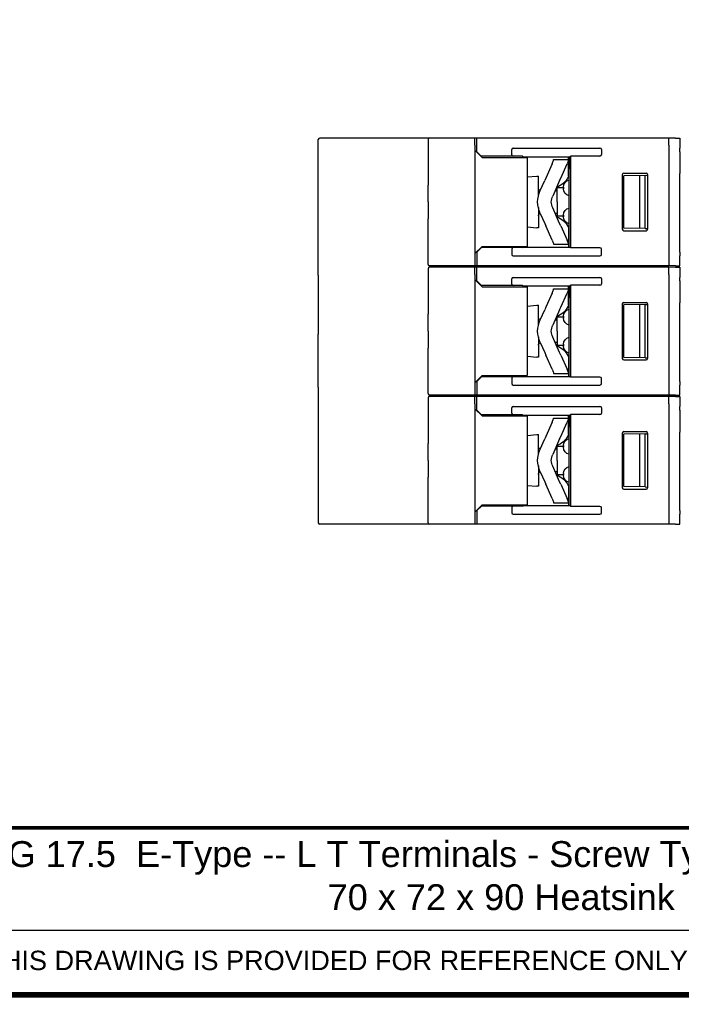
# Model space of a CAD drawing. Header units: millimetres. Extents: x -556 to 0, y -1 to 403.
# Tile 15 of 26: x -367 to -275, y -1 to 136. Entities that reach past the tile are written whole.
import ezdxf

# ---------------------------------------------------------------- set-up
doc = ezdxf.new("R2010")
doc.units = ezdxf.units.MM
doc.header["$LTSCALE"] = 3
doc.styles.add('Arail wf1', font='ARIAL.TTF')
doc.styles.add('ARIAL', font='ARIAL.TTF', dxfattribs={"width": 0.75})

# ---------------------------------------------------------------- blocks, each defined once
blk = doc.blocks.new('CGI1029-01')
at = {"extrusion": (-1, -4.28626e-16, 2.22045e-16)}
for p, q in [((-303.38, 119.35), (-324.98, 119.35)), ((-309.88, 119.15), (-309.88, 112.80164954)), ((-309.88, 110.45), (-309.88, 112.80164954)), ((-309.88, 110.45), (-309.88, 108.09835046)), ((-309.88, 101.75), (-309.88, 108.09835046)), ((-303.38, 101.55), (-309.68, 101.55)), ((-309.88, 101.15), (-309.88, 94.80164954)), ((-303.38, 101.35), (-309.68, 101.35)), ((-309.88, 92.45), (-309.88, 94.80164954)), ((-309.88, 92.45), (-309.88, 90.09835046)), ((-309.88, 83.75), (-309.88, 90.09835046)), ((-309.88, 83.15), (-309.88, 76.80164954)), ((-303.38, 83.55), (-309.68, 83.55)), ((-303.38, 83.35), (-309.68, 83.35)), ((-309.88, 74.45), (-309.88, 76.80164954)), ((-309.88, 74.45), (-309.88, 72.09835046)), ((-309.88, 65.75), (-309.88, 72.09835046)), ((-303.38, 65.55), (-324.98, 65.55)), ((-303.38, 65.55), (-324.98, 65.55))]:
    blk.add_line(p, q, dxfattribs=at)
at = {"extrusion": (-1, -1.83691e-16, 0)}
for p, q in [((-303.08, 119.35), (-303.38, 119.35)), ((-303.38, 118.35), (-303.38, 119.35)), ((-303.08, 118.35), (-303.08, 119.35)), ((-276.33, 119.35), (-303.08, 119.35)), ((-276.33, 118.35), (-276.33, 119.35)), ((-275.4419847, 119.34679563), (-276.33, 119.34214595)), ((-275.4419847, 119.34679563), (-275.2007109, 119.34805895)), ((-275.2007109, 119.34805895), (-274.83, 119.35)), ((-274.83, 119.35), (-274.83, 117.95)), ((-303.38, 118.35), (-303.38, 102.55)), ((-303.08, 117.45), (-303.08, 118.35)), ((-276.33, 118.35), (-276.33, 102.55)), ((-302.36924108, 116.63924109), (-303.38, 117.65)), ((-303.08, 117.45), (-302.48, 116.85)), ((-302.48, 116.85), (-302.44665163, 116.81665163)), ((-296.72111591, 116.81223552), (-302.44665163, 116.81665163)), ((-302.36924108, 116.63924109), (-296.08, 116.63751526)), ((-298.23, 117.0084703), (-298.23, 117.7547658)), ((-298.01837505, 117.95), (-285.94162495, 117.95)), ((-296.72111591, 116.81223552), (-296.60334818, 116.75640549)), ((-296.60334818, 116.75640549), (-295.38, 116.75)), ((-296.08, 116.63751526), (-296.08, 104.26248474)), ((-295.37924474, 116.75), (-295.38, 116.75)), ((-295.37924474, 116.75000044), (-290.05537151, 116.75309782)), ((-290.33, 116.48534071), (-290.33, 116.75293805)), ((-290.23, 116.75299622), (-290.23, 115.85)), ((-290.05537151, 116.75309782), (-290.03, 116.85)), ((-290.05537151, 116.75309782), (-290.05537151, 104.14690218)), ((-285.94162495, 116.85), (-290.03, 116.85)), ((-285.73, 117.7547658), (-285.73, 117.0452342)), ((-274.83, 117.45000685), (-274.83, 117.95)), ((-274.83, 117.45000685), (-274.83, 114.40155734)), ((-292.61242504, 115.76249998), (-293.49343889, 113.77173907)), ((-292.61242504, 115.76249998), (-292.4505186, 116.1283478)), ((-292.40774505, 116.34999998), (-290.33, 116.34999998)), ((-292.40774505, 116.33069397), (-292.40774505, 116.34999998)), ((-291.41569383, 113.77173907), (-290.53467998, 115.76249998)), ((-290.37277355, 116.1283478), (-290.53467998, 115.76249998)), ((-290.33, 116.34999998), (-290.33, 116.48534071)), ((-290.33, 116.34999998), (-290.33, 116.33069397)), ((-290.33, 114.0673651), (-290.33, 116.33069397)), ((-290.23, 115.85), (-290.23, 115.07540333)), ((-296.08, 113.9318903), (-294.73, 114.05)), ((-294.73, 114.05), (-294.53, 114.05)), ((-294.53, 111.21652333), (-294.53, 114.05)), ((-290.23, 105.82459667), (-290.23, 115.07540333)), ((-282.83095571, 114.25191157), (-282.83095571, 106.64808843)), ((-282.63099379, 114.45194203), (-279.53104631, 114.45241424)), ((-279.6286832, 114.15133999), (-282.61560801, 114.10002279)), ((-282.61560801, 110.45), (-282.61560801, 114.10002279)), ((-280.43, 114.13757287), (-280.43, 110.45)), ((-279.63, 114.15), (-279.64745506, 114.09727956)), ((-279.64745506, 110.45), (-279.64745506, 114.09727956)), ((-279.63, 114.15), (-279.6286832, 114.15133999)), ((-279.6286832, 114.1487504), (-279.33104631, 114.16443068)), ((-279.6286832, 114.1487504), (-279.6286832, 114.15133999)), ((-279.33104631, 114.25247517), (-279.33104631, 106.64752483)), ((-274.83, 110.45), (-274.83, 114.39630937)), ((-294.26214749, 112.03474592), (-293.64044289, 113.43956516)), ((-293.49343889, 113.77173907), (-293.64044289, 113.43956516)), ((-291.56269783, 113.43956516), (-292.52468697, 111.26583048)), ((-291.56269783, 113.43956516), (-291.41569383, 113.77173907)), ((-291.03, 112.5202041), (-291.03, 112.2797959)), ((-292.17765172, 112.05), (-291.93, 112.05)), ((-291.93, 110.45), (-291.93, 112.45)), ((-291.93, 112.45), (-291.03, 112.45)), ((-291.93, 110.45), (-291.93, 108.45)), ((-282.61560801, 106.79997722), (-282.61560801, 110.45)), ((-280.43, 110.45), (-280.43, 106.76242713)), ((-279.64745506, 106.80272044), (-279.64745506, 110.45)), ((-274.83, 106.50369063), (-274.83, 110.45)), ((-294.53, 109.68347663), (-294.53, 106.85)), ((-294.26214749, 108.86525404), (-293.64044289, 107.46043479)), ((-291.56269783, 107.46043479), (-292.52468697, 109.63416947)), ((-291.93, 108.85), (-292.17765174, 108.85)), ((-291.03, 108.45), (-291.93, 108.45)), ((-291.03, 108.6202041), (-291.03, 108.3797959)), ((-293.64044289, 107.46043479), (-293.49343889, 107.12826088)), ((-292.61242504, 105.13749998), (-293.49343889, 107.12826088)), ((-291.41569383, 107.12826088), (-291.56269783, 107.46043479)), ((-291.41569383, 107.12826088), (-290.53467998, 105.13749998)), ((-296.08, 106.9681097), (-294.73, 106.85)), ((-294.53, 106.85), (-294.73, 106.85)), ((-290.33, 106.83263485), (-290.33, 104.56930599)), ((-290.23, 105.05), (-290.23, 105.82459667)), ((-282.63099379, 106.44805797), (-279.53104631, 106.44758576)), ((-279.6286832, 106.74866001), (-282.61560801, 106.79997722)), ((-279.63, 106.75), (-279.64745506, 106.80272044)), ((-279.63, 106.75), (-279.6286832, 106.74866001)), ((-279.6286832, 106.7512496), (-279.33104631, 106.73556933)), ((-279.6286832, 106.7512496), (-279.6286832, 106.74866001)), ((-274.83, 106.49844266), (-274.83, 106.50369063)), ((-274.83, 103.44999315), (-274.83, 106.49844266)), ((-302.36924108, 104.26075892), (-303.38, 103.25)), ((-302.36924108, 104.26075892), (-296.08, 104.26248474)), ((-292.61242504, 105.13749998), (-292.4505186, 104.77165215)), ((-292.40774505, 104.56930599), (-292.40774505, 104.54999998)), ((-292.40774505, 104.54999998), (-290.33, 104.54999998)), ((-290.37277355, 104.77165215), (-290.53467998, 105.13749998)), ((-290.33, 104.54999998), (-290.33, 104.56930599)), ((-290.33, 104.54999998), (-290.33, 104.41465929)), ((-290.33, 104.41465929), (-290.33, 104.14706196)), ((-290.23, 104.14700378), (-290.23, 105.05)), ((-303.08, 103.45), (-302.48, 104.05)), ((-303.08, 103.45), (-303.08, 102.55)), ((-302.48, 104.05), (-302.44665163, 104.08334837)), ((-296.72111591, 104.08776449), (-302.44665163, 104.08334837)), ((-298.23, 103.8915297), (-298.23, 103.1452342)), ((-298.01837505, 102.95), (-285.94162495, 102.95)), ((-296.72111591, 104.08776449), (-296.60334818, 104.14359451)), ((-296.60334818, 104.14359451), (-295.38, 104.15)), ((-295.37924474, 104.15), (-295.38, 104.15)), ((-295.37924474, 104.14999956), (-290.05537151, 104.14690218)), ((-290.05537151, 104.14690218), (-290.03, 104.05)), ((-285.94162495, 104.05), (-290.03, 104.05)), ((-285.73, 103.1452342), (-285.73, 103.8547658)), ((-274.83, 103.44999315), (-274.83, 102.95)), ((-274.83, 101.55), (-274.83, 102.95)), ((-303.38, 102.55), (-303.38, 101.55)), ((-303.08, 101.55), (-303.38, 101.55)), ((-303.08, 102.55), (-303.08, 101.55)), ((-276.33, 101.55), (-303.08, 101.55)), ((-276.33, 102.55), (-276.33, 101.55)), ((-275.4419847, 101.55320438), (-276.33, 101.55785406)), ((-275.4419847, 101.55320438), (-275.2007109, 101.55194106)), ((-275.2007109, 101.55194106), (-274.83, 101.55)), ((-303.08, 101.35), (-303.38, 101.35)), ((-303.38, 100.35), (-303.38, 101.35)), ((-303.38, 100.35), (-303.38, 84.55)), ((-303.08, 100.35), (-303.08, 101.35)), ((-276.33, 101.35), (-303.08, 101.35)), ((-303.08, 99.45), (-303.08, 100.35)), ((-276.33, 100.35), (-276.33, 101.35)), ((-275.4419847, 101.34679563), (-276.33, 101.34214595)), ((-276.33, 100.35), (-276.33, 84.55)), ((-275.4419847, 101.34679563), (-275.2007109, 101.34805895)), ((-275.2007109, 101.34805895), (-274.83, 101.35)), ((-274.83, 101.35), (-274.83, 99.95)), ((-302.36924108, 98.63924109), (-303.38, 99.65)), ((-303.08, 99.45), (-302.48, 98.85)), ((-302.48, 98.85), (-302.44665163, 98.81665163)), ((-296.72111591, 98.81223552), (-302.44665163, 98.81665163)), ((-298.23, 99.0084703), (-298.23, 99.7547658)), ((-298.01837505, 99.95), (-285.94162495, 99.95)), ((-296.72111591, 98.81223552), (-296.60334818, 98.75640549)), ((-296.60334818, 98.75640549), (-295.38, 98.75)), ((-290.05537151, 98.75309782), (-290.03, 98.85)), ((-285.94162495, 98.85), (-290.03, 98.85)), ((-285.73, 99.7547658), (-285.73, 99.0452342)), ((-274.83, 99.45000685), (-274.83, 99.95)), ((-274.83, 99.45000685), (-274.83, 96.40155734)), ((-302.36924108, 98.63924109), (-296.08, 98.63751526)), ((-296.08, 98.63751526), (-296.08, 86.26248474)), ((-295.37924474, 98.75), (-295.38, 98.75)), ((-295.37924474, 98.75000044), (-290.05537151, 98.75309782)), ((-292.61242504, 97.76249998), (-293.49343889, 95.77173907)), ((-292.61242504, 97.76249998), (-292.4505186, 98.1283478)), ((-292.40774505, 98.34999998), (-290.33, 98.34999998)), ((-292.40774505, 98.33069397), (-292.40774505, 98.34999998)), ((-291.41569383, 95.77173907), (-290.53467998, 97.76249998)), ((-290.37277355, 98.1283478), (-290.53467998, 97.76249998)), ((-290.33, 98.48534071), (-290.33, 98.75293805)), ((-290.33, 98.34999998), (-290.33, 98.48534071)), ((-290.33, 98.34999998), (-290.33, 98.33069397)), ((-290.33, 96.0673651), (-290.33, 98.33069397)), ((-290.23, 98.75299622), (-290.23, 97.85)), ((-290.23, 97.85), (-290.23, 97.07540333)), ((-290.05537151, 98.75309782), (-290.05537151, 86.14690218)), ((-296.08, 95.9318903), (-294.73, 96.05)), ((-294.73, 96.05), (-294.53, 96.05)), ((-294.53, 93.21652333), (-294.53, 96.05)), ((-290.23, 87.82459667), (-290.23, 97.07540333)), ((-282.83095571, 96.25191157), (-282.83095571, 88.64808843)), ((-282.63099379, 96.45194203), (-279.53104631, 96.45241424)), ((-279.6286832, 96.15133999), (-282.61560801, 96.10002279)), ((-282.61560801, 92.45), (-282.61560801, 96.10002279)), ((-280.43, 96.13757287), (-280.43, 88.76242713)), ((-280.43, 96.13757287), (-280.43, 92.45)), ((-279.63, 96.15), (-279.64745506, 96.09727956)), ((-279.64745506, 92.45), (-279.64745506, 96.09727956)), ((-279.63, 96.15), (-279.6286832, 96.15133999)), ((-279.6286832, 96.1487504), (-279.33104631, 96.16443068)), ((-279.6286832, 96.1487504), (-279.6286832, 96.15133999)), ((-279.33104631, 96.25247517), (-279.33104631, 88.64752483)), ((-274.83, 96.40155734), (-274.83, 96.39630937)), ((-274.83, 92.45), (-274.83, 96.39630937)), ((-294.26214749, 94.03474592), (-293.64044289, 95.43956516)), ((-293.49343889, 95.77173907), (-293.64044289, 95.43956516)), ((-291.56269783, 95.43956516), (-292.52468697, 93.26583048)), ((-291.56269783, 95.43956516), (-291.41569383, 95.77173907)), ((-292.17765172, 94.05), (-291.93, 94.05)), ((-291.93, 92.45), (-291.93, 94.45)), ((-291.93, 94.45), (-291.03, 94.45)), ((-291.03, 94.5202041), (-291.03, 94.2797959)), ((-291.93, 92.45), (-291.93, 90.45)), ((-282.61560801, 88.79997722), (-282.61560801, 92.45)), ((-279.64745506, 88.80272044), (-279.64745506, 92.45)), ((-274.83, 88.50369063), (-274.83, 92.45)), ((-294.53, 91.68347663), (-294.53, 88.85)), ((-294.26214749, 90.86525404), (-293.64044289, 89.46043479)), ((-291.56269783, 89.46043479), (-292.52468697, 91.63416947)), ((-291.93, 90.85), (-292.17765174, 90.85)), ((-291.03, 90.6202041), (-291.03, 90.3797959)), ((-293.64044289, 89.46043479), (-293.49343889, 89.12826088)), ((-291.03, 90.45), (-291.93, 90.45)), ((-291.41569383, 89.12826088), (-291.56269783, 89.46043479)), ((-296.08, 88.9681097), (-294.73, 88.85)), ((-294.53, 88.85), (-294.73, 88.85)), ((-292.61242504, 87.13749998), (-293.49343889, 89.12826088)), ((-291.41569383, 89.12826088), (-290.53467998, 87.13749998)), ((-290.33, 88.83263485), (-290.33, 86.56930599)), ((-290.23, 87.05), (-290.23, 87.82459667)), ((-282.63099379, 88.44805797), (-279.53104631, 88.44758576)), ((-279.6286832, 88.74866001), (-282.61560801, 88.79997722)), ((-279.63, 88.75), (-279.64745506, 88.80272044)), ((-279.63, 88.75), (-279.6286832, 88.74866001)), ((-279.6286832, 88.7512496), (-279.33104631, 88.73556933)), ((-279.6286832, 88.7512496), (-279.6286832, 88.74866001)), ((-274.83, 88.49844266), (-274.83, 88.50369063)), ((-274.83, 85.44999315), (-274.83, 88.49844266)), ((-292.61242504, 87.13749998), (-292.4505186, 86.77165215)), ((-292.40774505, 86.56930599), (-292.40774505, 86.54999998)), ((-292.40774505, 86.54999998), (-290.33, 86.54999998)), ((-290.37277355, 86.77165215), (-290.53467998, 87.13749998)), ((-290.33, 86.54999998), (-290.33, 86.56930599)), ((-290.33, 86.54999998), (-290.33, 86.41465929)), ((-290.33, 86.41465929), (-290.33, 86.14706196)), ((-290.23, 86.14700378), (-290.23, 87.05)), ((-302.36924108, 86.26075892), (-303.38, 85.25)), ((-303.08, 85.45), (-302.48, 86.05)), ((-303.08, 85.45), (-303.08, 84.55)), ((-302.48, 86.05), (-302.44665163, 86.08334837)), ((-296.72111591, 86.08776449), (-302.44665163, 86.08334837)), ((-302.36924108, 86.26075892), (-296.08, 86.26248474)), ((-298.23, 85.8915297), (-298.23, 85.1452342)), ((-296.72111591, 86.08776449), (-296.60334818, 86.14359451)), ((-296.60334818, 86.14359451), (-295.38, 86.15)), ((-295.37924474, 86.15), (-295.38, 86.15)), ((-295.37924474, 86.14999956), (-290.05537151, 86.14690218)), ((-290.05537151, 86.14690218), (-290.03, 86.05)), ((-285.94162495, 86.05), (-290.03, 86.05)), ((-285.73, 85.1452342), (-285.73, 85.8547658)), ((-274.83, 85.44999315), (-274.83, 84.95)), ((-303.38, 84.55), (-303.38, 83.55)), ((-303.08, 84.55), (-303.08, 83.55)), ((-298.01837505, 84.95), (-285.94162495, 84.95)), ((-276.33, 84.55), (-276.33, 83.55)), ((-274.83, 83.55), (-274.83, 84.95)), ((-303.08, 83.55), (-303.38, 83.55)), ((-303.08, 83.35), (-303.38, 83.35)), ((-303.38, 82.35), (-303.38, 83.35)), ((-303.38, 82.35), (-303.38, 66.55)), ((-276.33, 83.55), (-303.08, 83.55)), ((-303.08, 82.35), (-303.08, 83.35)), ((-276.33, 83.35), (-303.08, 83.35)), ((-303.08, 81.45), (-303.08, 82.35)), ((-275.4419847, 83.55320438), (-276.33, 83.55785406)), ((-276.33, 82.35), (-276.33, 83.35)), ((-275.4419847, 83.34679563), (-276.33, 83.34214595)), ((-276.33, 82.35), (-276.33, 66.55)), ((-275.4419847, 83.55320438), (-275.2007109, 83.55194106)), ((-275.4419847, 83.34679563), (-275.2007109, 83.34805895)), ((-275.2007109, 83.55194106), (-274.83, 83.55)), ((-275.2007109, 83.34805895), (-274.83, 83.35)), ((-274.83, 83.35), (-274.83, 81.95)), ((-302.36924108, 80.63924109), (-303.38, 81.65)), ((-303.08, 81.45), (-302.48, 80.85)), ((-298.23, 81.0084703), (-298.23, 81.7547658)), ((-298.01837505, 81.95), (-285.94162495, 81.95)), ((-285.73, 81.7547658), (-285.73, 81.0452342)), ((-274.83, 81.45000685), (-274.83, 81.95)), ((-274.83, 81.45000685), (-274.83, 78.40155734)), ((-302.48, 80.85), (-302.44665163, 80.81665163)), ((-296.72111591, 80.81223552), (-302.44665163, 80.81665163)), ((-302.36924108, 80.63924109), (-296.08, 80.63751526)), ((-296.72111591, 80.81223552), (-296.60334818, 80.75640549)), ((-296.60334818, 80.75640549), (-295.38, 80.75)), ((-296.08, 80.63751526), (-296.08, 68.26248474)), ((-295.37924474, 80.75), (-295.38, 80.75)), ((-295.37924474, 80.75000044), (-290.05537151, 80.75309782)), ((-292.61242504, 79.76249998), (-293.49343889, 77.77173907)), ((-292.61242504, 79.76249998), (-292.4505186, 80.1283478)), ((-292.40774505, 80.34999998), (-290.33, 80.34999998)), ((-292.40774505, 80.33069397), (-292.40774505, 80.34999998)), ((-291.41569383, 77.77173907), (-290.53467998, 79.76249998)), ((-290.37277355, 80.1283478), (-290.53467998, 79.76249998)), ((-290.33, 80.48534071), (-290.33, 80.75293805)), ((-290.33, 80.34999998), (-290.33, 80.48534071)), ((-290.33, 80.34999998), (-290.33, 80.33069397)), ((-290.33, 78.0673651), (-290.33, 80.33069397)), ((-290.23, 80.75299622), (-290.23, 79.85)), ((-290.23, 79.85), (-290.23, 79.07540333)), ((-290.05537151, 80.75309782), (-290.03, 80.85)), ((-290.05537151, 80.75309782), (-290.05537151, 68.14690218)), ((-285.94162495, 80.85), (-290.03, 80.85)), ((-290.23, 69.82459667), (-290.23, 79.07540333)), ((-282.83095571, 78.25191157), (-282.83095571, 70.64808843)), ((-282.63099379, 78.45194203), (-279.53104631, 78.45241424)), ((-279.33104631, 78.25247517), (-279.33104631, 70.64752483)), ((-274.83, 78.40155734), (-274.83, 78.39630937)), ((-274.83, 74.45), (-274.83, 78.39630937)), ((-296.08, 77.9318903), (-294.73, 78.05)), ((-294.73, 78.05), (-294.53, 78.05)), ((-294.53, 75.21652333), (-294.53, 78.05)), ((-294.26214749, 76.03474592), (-293.64044289, 77.43956516)), ((-293.49343889, 77.77173907), (-293.64044289, 77.43956516)), ((-291.56269783, 77.43956516), (-292.52468697, 75.26583048)), ((-291.56269783, 77.43956516), (-291.41569383, 77.77173907)), ((-279.6286832, 78.15133999), (-282.61560801, 78.10002279)), ((-282.61560801, 74.45), (-282.61560801, 78.10002279)), ((-280.43, 78.13757287), (-280.43, 74.45)), ((-279.63, 78.15), (-279.64745506, 78.09727956)), ((-279.64745506, 74.45), (-279.64745506, 78.09727956)), ((-279.63, 78.15), (-279.6286832, 78.15133999)), ((-279.6286832, 78.1487504), (-279.33104631, 78.16443068)), ((-279.6286832, 78.1487504), (-279.6286832, 78.15133999)), ((-292.17765172, 76.05), (-291.93, 76.05)), ((-291.93, 74.45), (-291.93, 76.45)), ((-291.93, 76.45), (-291.03, 76.45)), ((-291.03, 76.5202041), (-291.03, 76.2797959)), ((-291.93, 74.45), (-291.93, 72.45)), ((-282.61560801, 70.79997722), (-282.61560801, 74.45)), ((-280.43, 74.45), (-280.43, 70.76242713)), ((-279.64745506, 70.80272044), (-279.64745506, 74.45)), ((-274.83, 70.50369063), (-274.83, 74.45)), ((-294.53, 73.68347663), (-294.53, 70.85)), ((-294.26214749, 72.86525404), (-293.64044289, 71.46043479)), ((-291.56269783, 71.46043479), (-292.52468697, 73.63416947)), ((-291.93, 72.85), (-292.17765174, 72.85)), ((-293.64044289, 71.46043479), (-293.49343889, 71.12826088)), ((-291.03, 72.45), (-291.93, 72.45)), ((-291.41569383, 71.12826088), (-291.56269783, 71.46043479)), ((-291.03, 72.6202041), (-291.03, 72.3797959)), ((-296.08, 70.9681097), (-294.73, 70.85)), ((-294.53, 70.85), (-294.73, 70.85)), ((-294.53, 70.85), (-294.73, 70.85)), ((-292.61242504, 69.13749998), (-293.49343889, 71.12826088)), ((-291.41569383, 71.12826088), (-290.53467998, 69.13749998)), ((-290.33, 70.83263485), (-290.33, 68.56930599)), ((-290.33, 70.83263485), (-290.33, 68.56930599)), ((-282.63099379, 70.44805797), (-279.53104631, 70.44758576)), ((-282.63099379, 70.44805797), (-279.53104631, 70.44758576)), ((-279.6286832, 70.74866001), (-282.61560801, 70.79997722)), ((-279.6286832, 70.74866001), (-282.61560801, 70.79997722)), ((-279.63, 70.75), (-279.64745506, 70.80272044)), ((-279.63, 70.75), (-279.64745506, 70.80272044)), ((-279.63, 70.75), (-279.6286832, 70.74866001)), ((-279.63, 70.75), (-279.6286832, 70.74866001)), ((-279.6286832, 70.7512496), (-279.33104631, 70.73556933)), ((-279.6286832, 70.7512496), (-279.6286832, 70.74866001)), ((-279.6286832, 70.7512496), (-279.33104631, 70.73556933)), ((-279.6286832, 70.7512496), (-279.6286832, 70.74866001)), ((-274.83, 70.49844266), (-274.83, 70.50369063)), ((-274.83, 70.49844266), (-274.83, 70.50369063)), ((-274.83, 67.44999315), (-274.83, 70.49844266)), ((-274.83, 67.44999315), (-274.83, 70.49844266)), ((-292.61242504, 69.13749998), (-292.4505186, 68.77165215)), ((-292.61242504, 69.13749998), (-292.4505186, 68.77165215)), ((-290.37277355, 68.77165215), (-290.53467998, 69.13749998)), ((-290.37277355, 68.77165215), (-290.53467998, 69.13749998)), ((-290.23, 69.05), (-290.23, 69.82459667)), ((-290.23, 69.05), (-290.23, 69.82459667)), ((-290.23, 68.14700378), (-290.23, 69.05)), ((-290.23, 68.14700378), (-290.23, 69.05)), ((-302.36924108, 68.26075892), (-303.38, 67.25)), ((-302.36924108, 68.26075892), (-303.38, 67.25)), ((-303.08, 67.45), (-302.48, 68.05)), ((-303.08, 67.45), (-302.48, 68.05)), ((-303.08, 67.45), (-303.08, 66.55)), ((-303.08, 67.45), (-303.08, 66.55)), ((-302.48, 68.05), (-302.44665163, 68.08334837)), ((-302.48, 68.05), (-302.44665163, 68.08334837)), ((-296.72111591, 68.08776449), (-302.44665163, 68.08334837)), ((-296.72111591, 68.08776449), (-302.44665163, 68.08334837)), ((-302.36924108, 68.26075892), (-296.08, 68.26248474)), ((-302.36924108, 68.26075892), (-296.08, 68.26248474)), ((-298.23, 67.8915297), (-298.23, 67.1452342)), ((-298.23, 67.8915297), (-298.23, 67.1452342)), ((-296.72111591, 68.08776449), (-296.60334818, 68.14359451)), ((-296.72111591, 68.08776449), (-296.60334818, 68.14359451)), ((-296.60334818, 68.14359451), (-295.38, 68.15)), ((-296.60334818, 68.14359451), (-295.38, 68.15)), ((-295.37924474, 68.15), (-295.38, 68.15)), ((-295.37924474, 68.15), (-295.38, 68.15)), ((-295.37924474, 68.14999956), (-290.05537151, 68.14690218)), ((-295.37924474, 68.14999956), (-290.05537151, 68.14690218)), ((-292.40774505, 68.56930599), (-292.40774505, 68.54999998)), ((-292.40774505, 68.56930599), (-292.40774505, 68.54999998)), ((-292.40774505, 68.54999998), (-290.33, 68.54999998)), ((-292.40774505, 68.54999998), (-290.33, 68.54999998)), ((-290.33, 68.54999998), (-290.33, 68.56930599)), ((-290.33, 68.54999998), (-290.33, 68.56930599)), ((-290.33, 68.54999998), (-290.33, 68.41465929)), ((-290.33, 68.54999998), (-290.33, 68.41465929)), ((-290.33, 68.41465929), (-290.33, 68.14706196)), ((-290.33, 68.41465929), (-290.33, 68.14706196)), ((-290.05537151, 68.14690218), (-290.03, 68.05)), ((-290.05537151, 68.14690218), (-290.03, 68.05)), ((-285.94162495, 68.05), (-290.03, 68.05)), ((-285.94162495, 68.05), (-290.03, 68.05)), ((-285.73, 67.1452342), (-285.73, 67.8547658)), ((-285.73, 67.1452342), (-285.73, 67.8547658)), ((-274.83, 67.44999315), (-274.83, 66.95)), ((-274.83, 67.44999315), (-274.83, 66.95)), ((-303.38, 66.55), (-303.38, 65.55)), ((-303.38, 66.55), (-303.38, 65.55)), ((-303.08, 66.55), (-303.08, 65.55)), ((-303.08, 66.55), (-303.08, 65.55)), ((-298.01837505, 66.95), (-285.94162495, 66.95)), ((-298.01837505, 66.95), (-285.94162495, 66.95)), ((-276.33, 66.55), (-276.33, 65.55)), ((-276.33, 66.55), (-276.33, 65.55)), ((-274.83, 65.55), (-274.83, 66.95)), ((-274.83, 65.55), (-274.83, 66.95)), ((-303.08, 65.55), (-303.38, 65.55)), ((-303.08, 65.55), (-303.38, 65.55)), ((-276.33, 65.55), (-303.08, 65.55)), ((-276.33, 65.55), (-303.08, 65.55)), ((-275.4419847, 65.55320438), (-276.33, 65.55785406)), ((-275.4419847, 65.55320438), (-276.33, 65.55785406)), ((-275.4419847, 65.55320438), (-275.2007109, 65.55194106)), ((-275.4419847, 65.55320438), (-275.2007109, 65.55194106)), ((-275.2007109, 65.55194106), (-274.83, 65.55)), ((-275.2007109, 65.55194106), (-274.83, 65.55))]:
    blk.add_line(p, q, dxfattribs=at)
at = {"extrusion": (-1, -3.06162e-16, -2.22045e-16)}
for p, q in [((-325.18, 100.249), (-325.18, 119.15)), ((-325.18, 100.249), (-325.18, 92.851)), ((-325.18, 92.851), (-325.18, 92.049)), ((-325.18, 84.651), (-325.18, 92.049)), ((-325.18, 84.651), (-325.18, 65.75))]:
    blk.add_line(p, q, dxfattribs=at)
blk.add_line((-528, 9), (-38, 9))
at = {"const_width": 0.76}
blk.add_lwpolyline([(0, 0), (0, 403), (-556, 403), (-556, 0)], close=True, dxfattribs=at)
for points in [[(-292.4505186, 116.1283478), (-292.4505186, 116.1283478, 0.1043405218), (-292.40774505, 116.33069397)], [(-290.33, 116.33069397), (-290.33, 116.33069397, -0.1043136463), (-290.37277355, 116.1283478)], [(-292.4505186, 104.77165215), (-292.4505186, 104.77165215, -0.1043405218), (-292.40774505, 104.56930599)], [(-290.33, 104.56930599), (-290.33, 104.56930599, 0.1043136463), (-290.37277355, 104.77165215)], [(-292.4505186, 98.1283478), (-292.4505186, 98.1283478, 0.1043405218), (-292.40774505, 98.33069397)], [(-290.33, 98.33069397), (-290.33, 98.33069397, -0.1043136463), (-290.37277355, 98.1283478)], [(-292.4505186, 86.77165215), (-292.4505186, 86.77165215, -0.1043405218), (-292.40774505, 86.56930599)], [(-290.33, 86.56930599), (-290.33, 86.56930599, 0.1043136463), (-290.37277355, 86.77165215)], [(-292.4505186, 80.1283478), (-292.4505186, 80.1283478, 0.1043405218), (-292.40774505, 80.33069397)], [(-290.33, 80.33069397), (-290.33, 80.33069397, -0.1043136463), (-290.37277355, 80.1283478)], [(-292.4505186, 68.77165215), (-292.4505186, 68.77165215, -0.1043405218), (-292.40774505, 68.56930599)], [(-292.4505186, 68.77165215), (-292.4505186, 68.77165215, -0.1043405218), (-292.40774505, 68.56930599)], [(-290.33, 68.56930599), (-290.33, 68.56930599, 0.1043136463), (-290.37277355, 68.77165215)], [(-290.33, 68.56930599), (-290.33, 68.56930599, 0.1043136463), (-290.37277355, 68.77165215)]]:
    blk.add_lwpolyline(points, format="xyb")
at = {"const_width": 0.5}
blk.add_lwpolyline([(-556, 23.25), (0, 23.25)], dxfattribs=at)
for centre, start, end in [((-324.98, 119.15), 90, 180), ((-309.68, 119.15), 90, 180), ((-309.68, 101.75), 180, 270), ((-309.68, 101.15), 90, 180), ((-309.68, 83.75), 180, 270), ((-309.68, 83.15), 90, 180), ((-324.98, 65.75), 180, 270), ((-324.98, 65.75), 180, 270), ((-309.68, 65.75), 180, 270), ((-309.68, 65.75), 180, 270)]:
    blk.add_arc(centre, 0.2, start, end)
at = {"extrusion": (2.22045e-16, 4.07876e-32, -1)}
for centre, radius, start, end in [((292.88356894, 115.14968992), 2.8, 205.6536448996, 251.1411648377), ((290.63, 114.0673651), 0.3, 180, 205.6536448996), ((290.03, 112.5202041), 1, 0, 78.4630409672), ((290.33, 110.29456888), 4.3, 2.0715084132, 23.8718486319), ((294.18, 112.4), 0.35, 281.8841619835, 359.9999999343), ((290.33, 110.29456888), 2.4, 3.7132428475, 23.8718486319), ((290.03, 112.2797959), 1, 281.5369590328, 0), ((290.33, 110.60543107), 4.3, 336.1281513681, 357.9284915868), ((290.33, 110.60543107), 2.4, 336.1281513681, 356.2867571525), ((294.18, 108.5), 0.35, 359.9999999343, 78.1158348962), ((292.88356894, 105.75031003), 2.8, 108.8588351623, 154.3463551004), ((290.03, 108.6202041), 1, 0, 78.4630409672), ((290.03, 108.3797959), 1, 281.5369590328, 0), ((290.63, 106.83263485), 0.3, 154.3463551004, 180), ((290.63, 96.0673651), 0.3, 180, 205.6536448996), ((292.88356894, 97.14968992), 2.8, 205.6536448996, 251.1411648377), ((290.03, 94.5202041), 1, 0, 78.4630409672), ((290.33, 92.29456888), 4.3, 2.0715084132, 23.8718486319), ((294.18, 94.4), 0.35, 281.8841619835, 359.9999999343), ((290.03, 94.2797959), 1, 281.5369590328, 0), ((290.33, 92.60543107), 4.3, 336.1281513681, 357.9284915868), ((290.33, 92.29456888), 2.4, 3.7132428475, 23.8718486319), ((290.33, 92.60543107), 2.4, 336.1281513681, 356.2867571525), ((294.18, 90.5), 0.35, 359.9999999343, 78.1158348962), ((290.03, 90.6202041), 1, 0, 78.4630409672), ((292.88356894, 87.75031003), 2.8, 108.8588351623, 154.3463551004), ((290.03, 90.3797959), 1, 281.5369590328, 0), ((290.63, 88.83263485), 0.3, 154.3463551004, 180), ((292.88356894, 79.14968992), 2.8, 205.6536448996, 251.1411648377), ((290.03, 76.5202041), 1, 0, 78.4630409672), ((290.63, 78.0673651), 0.3, 180, 205.6536448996), ((290.33, 74.29456888), 4.3, 2.0715084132, 23.8718486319), ((294.18, 76.4), 0.35, 281.8841619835, 359.9999999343), ((290.03, 76.2797959), 1, 281.5369590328, 0), ((290.33, 74.60543107), 4.3, 336.1281513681, 357.9284915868), ((290.33, 74.29456888), 2.4, 3.7132428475, 23.8718486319), ((290.33, 74.60543107), 2.4, 336.1281513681, 356.2867571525), ((294.18, 72.5), 0.35, 359.9999999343, 78.1158348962), ((290.03, 72.6202041), 1, 0, 78.4630409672), ((292.88356894, 69.75031003), 2.8, 108.8588351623, 154.3463551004), ((290.03, 72.3797959), 1, 281.5369590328, 0), ((290.63, 70.83263485), 0.3, 154.3463551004, 180)]:
    blk.add_arc(centre, radius, start, end, dxfattribs=at)
for centre, major_axis, ratio, start_param, end_param in [((-298.01272792, 117.74955605), (-0.21504472, 0.03377424), 0.9187764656, 4.8816938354, 6.426496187), ((-298.01272792, 117.01368005), (-0.21504472, -0.03377424), 0.9187764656, 6.1398744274, 7.684676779), ((-285.94727207, 117.74955605), (0.21504472, 0.03377424), 0.9187764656, 6.1398744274, 7.684676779), ((-285.94727207, 117.05044395), (0.21504472, -0.03377424), 0.9187764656, 4.8816938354, 6.426496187), ((-282.63096333, 114.25191157), (0, 0.20003046), 0.9998096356, 0.000152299, 1.5707963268), ((-279.53110725, 114.25238377), (0.16232103, 0.11700189), 0.9995184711, 5.6588604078, 7.2293521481), ((-282.63096333, 106.64808843), (0, -0.20003046), 0.9998096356, 4.7123889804, 6.2830330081), ((-279.53110725, 106.64761624), (0.16232103, -0.11700189), 0.9995184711, 5.3370184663, 6.9075102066), ((-298.01272792, 103.88631995), (-0.21504472, 0.03377424), 0.9187764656, 4.8816938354, 6.426496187), ((-298.01272792, 103.15044395), (-0.21504472, -0.03377424), 0.9187764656, 6.1398744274, 7.684676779), ((-285.94727207, 103.84955605), (0.21504472, 0.03377424), 0.9187764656, 6.1398744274, 7.684676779), ((-285.94727207, 103.15044395), (0.21504472, -0.03377424), 0.9187764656, 4.8816938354, 6.426496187), ((-298.01272792, 99.74955605), (-0.21504472, 0.03377424), 0.9187764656, 4.8816938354, 6.426496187), ((-298.01272792, 99.01368005), (-0.21504472, -0.03377424), 0.9187764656, 6.1398744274, 7.684676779), ((-285.94727207, 99.74955605), (0.21504472, 0.03377424), 0.9187764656, 6.1398744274, 7.684676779), ((-285.94727207, 99.05044395), (0.21504472, -0.03377424), 0.9187764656, 4.8816938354, 6.426496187), ((-282.63096333, 96.25191157), (0, 0.20003046), 0.9998096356, 0.000152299, 1.5707963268), ((-279.53110725, 96.25238377), (0.16232103, 0.11700189), 0.9995184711, 5.6588604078, 7.2293521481), ((-282.63096333, 88.64808843), (0, -0.20003046), 0.9998096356, 4.7123889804, 6.2830330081), ((-279.53110725, 88.64761624), (0.16232103, -0.11700189), 0.9995184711, 5.3370184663, 6.9075102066), ((-298.01272792, 85.88631995), (-0.21504472, 0.03377424), 0.9187764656, 4.8816938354, 6.426496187), ((-298.01272792, 85.15044395), (-0.21504472, -0.03377424), 0.9187764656, 6.1398744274, 7.684676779), ((-285.94727207, 85.84955605), (0.21504472, 0.03377424), 0.9187764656, 6.1398744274, 7.684676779), ((-285.94727207, 85.15044395), (0.21504472, -0.03377424), 0.9187764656, 4.8816938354, 6.426496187), ((-298.01272792, 81.74955605), (-0.21504472, 0.03377424), 0.9187764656, 4.8816938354, 6.426496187), ((-298.01272792, 81.01368005), (-0.21504472, -0.03377424), 0.9187764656, 6.1398744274, 7.684676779), ((-285.94727207, 81.74955605), (0.21504472, 0.03377424), 0.9187764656, 6.1398744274, 7.684676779), ((-285.94727207, 81.05044395), (0.21504472, -0.03377424), 0.9187764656, 4.8816938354, 6.426496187), ((-282.63096333, 78.25191157), (0, 0.20003046), 0.9998096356, 0.000152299, 1.5707963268), ((-279.53110725, 78.25238377), (0.16232103, 0.11700189), 0.9995184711, 5.6588604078, 7.2293521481), ((-282.63096333, 70.64808843), (0, -0.20003046), 0.9998096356, 4.7123889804, 6.2830330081), ((-282.63096333, 70.64808843), (0, -0.20003046), 0.9998096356, 4.7123889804, 6.2830330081), ((-279.53110725, 70.64761624), (0.16232103, -0.11700189), 0.9995184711, 5.3370184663, 6.9075102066), ((-279.53110725, 70.64761624), (0.16232103, -0.11700189), 0.9995184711, 5.3370184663, 6.9075102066), ((-298.01272792, 67.88631995), (-0.21504472, 0.03377424), 0.9187764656, 4.8816938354, 6.426496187), ((-298.01272792, 67.88631995), (-0.21504472, 0.03377424), 0.9187764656, 4.8816938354, 6.426496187), ((-285.94727207, 67.84955605), (0.21504472, 0.03377424), 0.9187764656, 6.1398744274, 7.684676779), ((-285.94727207, 67.84955605), (0.21504472, 0.03377424), 0.9187764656, 6.1398744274, 7.684676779), ((-298.01272792, 67.15044395), (-0.21504472, -0.03377424), 0.9187764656, 6.1398744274, 7.684676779), ((-298.01272792, 67.15044395), (-0.21504472, -0.03377424), 0.9187764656, 6.1398744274, 7.684676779), ((-285.94727207, 67.15044395), (0.21504472, -0.03377424), 0.9187764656, 4.8816938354, 6.426496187), ((-285.94727207, 67.15044395), (0.21504472, -0.03377424), 0.9187764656, 4.8816938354, 6.426496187)]:
    blk.add_ellipse(centre, major_axis=major_axis, ratio=ratio, start_param=start_param, end_param=end_param)
for s, insert, char_height, width, attachment_point, style in [('\\pi48.88;{\\W1;3 x RG 17.5  E-Type -- L T Terminals - Screw Type -- ACDC Module A1A2 Terminals - Screw Type \\P\\pi105.2;70 x 72 x 90 Heatsink  -- Metal DIN Rail Adapter}', (-429.08038208, 21.40952242), 3.6, 317.5642609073, 1, 'ARIAL'), ('THIS DRAWING IS PROVIDED FOR REFERENCE ONLY AND IS SUBJECT TO CHANGE WITHOUT NOTICE', (-278, 6.14392906), 2.7, 197.027099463, 2, 'Arail wf1')]:
    blk.add_mtext(s, dxfattribs=dict(insert=insert, char_height=char_height, width=width, attachment_point=attachment_point, style=style))

msp = doc.modelspace()

# ---------------------------------------------------------------- block references
msp.add_blockref('CGI1029-01', (0, 0))

doc.saveas('drawing.dxf')
